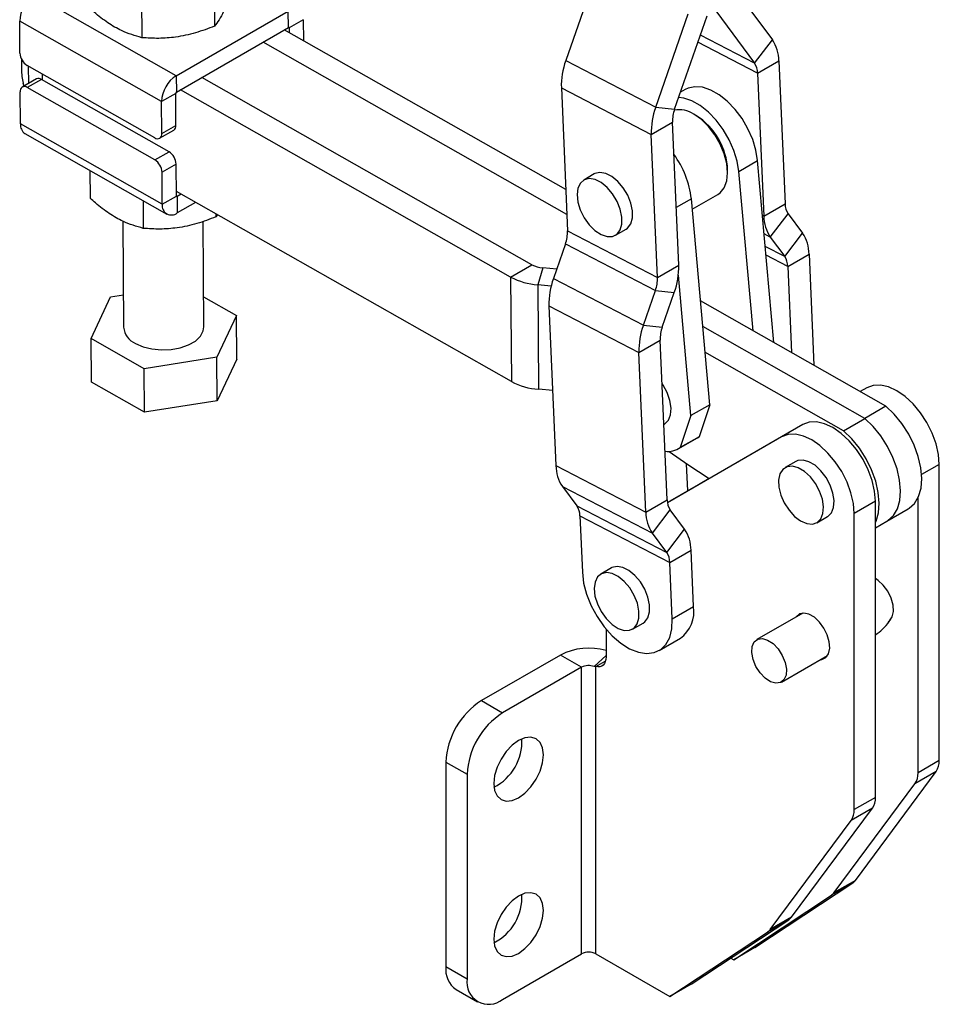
# Model space of a CAD drawing. Extents: x 37 to 375, y 36 to 279.
# Tile 11 of 16: x 283 to 375, y 76 to 174. Entities that reach past the tile are written whole.
import ezdxf

# ---------------------------------------------------------------- set-up
doc = ezdxf.new("R2010")
doc.units = 0
doc.layers.get('0').update_dxf_attribs({"linetype": 'CONTINUOUS'})

msp = doc.modelspace()

# ---------------------------------------------------------------- linework, layer by layer
at = {"color": 7, "linetype": 'CONTINUOUS'}
for p, q in [((341.057504, 179.100798), (337.828969, 169.795414)), ((302.772986, 177.140123), (302.801909, 173.235581)), ((354.577478, 177.0831), (358.435871, 171.868919)), ((298.984822, 168.297275), (284.843208, 176.320767)), ((295.523276, 175.992318), (295.5522, 172.087775)), ((298.984822, 168.297275), (310.157109, 174.746898)), ((310.169257, 173.106864), (310.157109, 174.746898)), ((311.654788, 173.882094), (310.240575, 173.065686)), ((311.654788, 173.882094), (311.670287, 171.789827)), ((346.797394, 165.150169), (350.025931, 174.455547)), ((348.688937, 164.9561), (351.917473, 174.261478)), ((352.794785, 174.76794), (356.653179, 169.553759)), ((297.512652, 165.718013), (283.371039, 173.741505)), ((283.39473, 170.543436), (283.371039, 173.741505)), ((298.996971, 166.65724), (310.169257, 173.106864)), ((337.827888, 156.948857), (309.762671, 172.872147)), ((310.240575, 173.065686), (310.244031, 172.599042)), ((337.93588, 154.459404), (307.641351, 171.647535)), ((356.653179, 169.553759), (358.435871, 171.868919)), ((283.541722, 169.967166), (283.549467, 168.921777)), ((296.835337, 162.101102), (284.107881, 169.322245)), ((337.828969, 169.795414), (346.797394, 165.150169)), ((356.963588, 168.554085), (359.084908, 169.778696)), ((359.084908, 169.778696), (359.703624, 155.515978)), ((285.044613, 167.970638), (283.6304, 167.15423)), ((298.984822, 168.297275), (298.996971, 166.65724)), ((334.4462, 149.438083), (301.524877, 168.11657)), ((301.55534, 168.099287), (301.555082, 168.13401)), ((356.963588, 168.554085), (357.582304, 154.291366)), ((283.815002, 167.260797), (283.729164, 167.539004)), ((285.5385, 167.924603), (284.124287, 167.108195)), ((296.851737, 159.887056), (284.124287, 167.108195)), ((298.26595, 160.703464), (285.5385, 167.924603)), ((337.388561, 167.076275), (346.356987, 162.431024)), ((337.388561, 167.076275), (338.007277, 152.81355)), ((283.446966, 163.491288), (283.42328, 166.689354)), ((298.926866, 166.53442), (297.512652, 165.718013)), ((298.950555, 163.336352), (298.926866, 166.53442)), ((332.324879, 148.213471), (299.403557, 166.891957)), ((349.747991, 166.923555), (349.277272, 166.651815)), ((297.536342, 162.519944), (297.512652, 165.718013)), ((346.797394, 165.150169), (348.688937, 164.9561)), ((350.820086, 164.327511), (350.607988, 164.44999)), ((297.588583, 155.467794), (283.446966, 163.491288)), ((297.536342, 162.519944), (298.950555, 163.336352)), ((346.356987, 162.431024), (348.478307, 163.655636)), ((349.097023, 149.392917), (348.478307, 163.655636)), ((283.895597, 162.522018), (298.037211, 154.498526)), ((297.329221, 162.055069), (298.743435, 162.871477)), ((346.975703, 148.168305), (346.356987, 162.431024)), ((296.851737, 159.887056), (298.26595, 160.703464)), ((298.979104, 159.482271), (297.564891, 158.665863)), ((299.002796, 156.284201), (298.979104, 159.482271)), ((355.091876, 158.738201), (356.965709, 159.819941)), ((358.580592, 141.673818), (356.965709, 159.819941)), ((290.365524, 158.851192), (290.386092, 156.074411)), ((297.588583, 155.467794), (297.564891, 158.665863)), ((340.67621, 158.494428), (339.61555, 157.882122)), ((353.975036, 158.617458), (353.975037, 158.862381)), ((356.505727, 142.85103), (355.091876, 158.738201)), ((297.588583, 155.467794), (299.002796, 156.284201)), ((332.402023, 137.799249), (298.99934, 156.750847)), ((299.480699, 156.47774), (299.074113, 156.243023)), ((299.074113, 156.243023), (299.086262, 154.602987)), ((350.446267, 154.969373), (352.988497, 156.436971)), ((295.672555, 155.840155), (295.693123, 153.063374)), ((300.919602, 155.661352), (299.086262, 154.602987)), ((352.182015, 135.465104), (350.354261, 156.003233)), ((357.582304, 154.291366), (359.703624, 155.515978)), ((302.940586, 154.514712), (302.942833, 154.211181)), ((303.096764, 154.426101), (302.942833, 154.211181)), ((358.231342, 152.201143), (360.014034, 154.516306)), ((360.014034, 154.516306), (361.44708, 152.579706)), ((293.661262, 153.770236), (293.739597, 143.195522)), ((301.739377, 143.254781), (301.661532, 153.763481)), ((338.007277, 152.81355), (346.975703, 148.168305)), ((342.790291, 152.38271), (343.850952, 152.995016)), ((359.664388, 150.264543), (361.44708, 152.579706)), ((337.796647, 151.513091), (336.597536, 148.056979)), ((337.796647, 151.513091), (346.765073, 146.867844)), ((358.231342, 152.201143), (359.664388, 150.264543)), ((359.974797, 149.264874), (362.096118, 150.489486)), ((362.096118, 150.489486), (362.5769, 139.406443)), ((332.324879, 148.213471), (334.4462, 149.438083)), ((346.975703, 148.168305), (349.097023, 149.392917)), ((335.530815, 149.123866), (335.036418, 147.427929)), ((336.923884, 148.997588), (335.530815, 149.123866)), ((350.308182, 134.383363), (349.059794, 148.411261)), ((359.974797, 149.264874), (360.347586, 140.671286)), ((332.324879, 148.213471), (332.402023, 137.799249)), ((335.036418, 147.427929), (335.113561, 137.013708)), ((336.374115, 147.306669), (335.036418, 147.427929)), ((336.597536, 148.056979), (345.565962, 143.411731)), ((292.432454, 146.236189), (293.715569, 146.439337)), ((345.565962, 143.411731), (346.765073, 146.867844)), ((346.765073, 146.867844), (348.656616, 146.673771)), ((347.457504, 143.217659), (348.656616, 146.673771)), ((290.489773, 142.077346), (292.432454, 146.236189)), ((301.717343, 146.229303), (304.989195, 144.372961)), ((369.761889, 135.329915), (351.259844, 145.827373)), ((336.157129, 145.337837), (345.125555, 140.692589)), ((336.157129, 145.337837), (336.848412, 129.402292)), ((304.989195, 144.372961), (303.046516, 140.214116)), ((305.02139, 140.026868), (304.989195, 144.372961)), ((345.565962, 143.411731), (347.457504, 143.217659)), ((367.640568, 134.105303), (351.487426, 143.270072)), ((295.796807, 139.066308), (290.489773, 142.077346)), ((290.521968, 137.731254), (290.489773, 142.077346)), ((345.125555, 140.692589), (347.246875, 141.917201)), ((347.938159, 125.981656), (347.246875, 141.917201)), ((345.816838, 124.757043), (345.125555, 140.692589)), ((365.519248, 132.880691), (351.715009, 140.712767)), ((303.046516, 140.214116), (295.796807, 139.066308)), ((303.078711, 135.868023), (303.046516, 140.214116)), ((305.02139, 140.026868), (303.078711, 135.868023)), ((295.829002, 134.720215), (295.796807, 139.066308)), ((295.829002, 134.720215), (290.521968, 137.731254)), ((336.523774, 136.885877), (335.113561, 137.013708)), ((367.839249, 137.158784), (367.19421, 136.786731)), ((303.078711, 135.868023), (295.829002, 134.720215)), ((352.182015, 135.465104), (350.308182, 134.383363)), ((352.182015, 135.465104), (351.123348, 132.278593)), ((369.761889, 135.329915), (367.640568, 134.105303)), ((350.308182, 134.383363), (349.249515, 131.196852)), ((365.519248, 132.880691), (367.640568, 134.105303)), ((347.611881, 133.503044), (347.677591, 133.540977)), ((361.475288, 133.484947), (347.967373, 125.693732)), ((361.475288, 133.484947), (359.353968, 132.260335)), ((359.353968, 132.260335), (347.967532, 125.692766)), ((349.089976, 131.094389), (350.963809, 132.17613)), ((351.123348, 132.278593), (349.249515, 131.196852)), ((350.963809, 132.17613), (351.123348, 132.278593)), ((360.765704, 129.813373), (359.705044, 129.201067)), ((336.848412, 129.402292), (345.816838, 124.757043)), ((350.004842, 126.871933), (349.887383, 129.579609)), ((375.080999, 99.979388), (375.080999, 129.512891)), ((352.144135, 128.104958), (348.21094, 125.836336)), ((352.143251, 128.105507), (350.332261, 127.060948)), ((337.497449, 127.31207), (346.465875, 122.666824)), ((337.497449, 127.31207), (338.930495, 125.375472)), ((350.332261, 127.060948), (348.21094, 125.836336)), ((345.816838, 124.757043), (347.938159, 125.981656)), ((348.21094, 125.836336), (348.21094, 125.834218)), ((368.717037, 125.839055), (366.595717, 124.614442)), ((368.717037, 96.305551), (368.717037, 125.839055)), ((372.959678, 98.754776), (372.959678, 126.179409)), ((338.930495, 125.375472), (347.898922, 120.730224)), ((346.465875, 122.666824), (348.248566, 124.981985)), ((349.681613, 123.045387), (348.248566, 124.981985)), ((369.861576, 123.855646), (371.982896, 125.080258)), ((339.240905, 124.375801), (348.20933, 119.730554)), ((339.240905, 124.375801), (339.484087, 118.769934)), ((362.879787, 123.701655), (363.940447, 124.313961)), ((366.595717, 95.080939), (366.595717, 124.614442)), ((368.717036, 123.194918), (369.861576, 123.855646)), ((347.898922, 120.730224), (349.681613, 123.045387)), ((347.898922, 120.730224), (346.465875, 122.666824)), ((348.20933, 119.730554), (350.33065, 120.955166)), ((350.573832, 115.3493), (350.33065, 120.955166)), ((342.380929, 119.197016), (341.320268, 118.584709)), ((348.452512, 114.124688), (348.20933, 119.730554)), ((348.452512, 114.124688), (350.573832, 115.3493)), ((361.481757, 114.691872), (356.885534, 112.038529)), ((341.846979, 113.102029), (341.846979, 110.322657)), ((344.495011, 113.085299), (345.555671, 113.697605)), ((347.143041, 110.947901), (349.264361, 112.172512)), ((337.288612, 110.504656), (329.410379, 105.956649)), ((339.409933, 109.280044), (337.288612, 110.504656)), ((341.846979, 110.450681), (340.65161, 109.35972)), ((359.335336, 107.794889), (363.931558, 110.448232)), ((339.409933, 109.280044), (331.531699, 104.732037)), ((339.409933, 80.701115), (339.409933, 109.280044)), ((340.824146, 109.343828), (340.65161, 109.35972)), ((340.824146, 109.343828), (341.761292, 109.884831)), ((340.824146, 80.701115), (340.824146, 109.343828)), ((329.410379, 105.956649), (331.531699, 104.732037)), ((325.874845, 99.832924), (327.996165, 98.608312)), ((325.874845, 99.832924), (325.874845, 79.419404)), ((375.080999, 99.979388), (372.959678, 98.754776)), ((327.996165, 98.608312), (327.996165, 78.194791)), ((366.711019, 88.023863), (374.778695, 98.893584)), ((374.778695, 98.893584), (372.657375, 97.668972)), ((364.589699, 86.799251), (372.657375, 97.668972)), ((368.717037, 96.305551), (366.595717, 95.080939)), ((360.347058, 84.350027), (368.414734, 95.219747)), ((368.414734, 95.219747), (366.293414, 93.995135)), ((358.225738, 83.125415), (366.293414, 93.995135)), ((356.696222, 81.335258), (366.442804, 87.767599)), ((366.442804, 87.767599), (364.321484, 86.542987)), ((366.711019, 88.023863), (364.589699, 86.799251)), ((354.574901, 80.110646), (364.321484, 86.542987)), ((350.332261, 77.661421), (360.078843, 84.093762)), ((360.078843, 84.093762), (357.957523, 82.86915)), ((360.347058, 84.350027), (358.225738, 83.125415)), ((348.21094, 76.436809), (357.957523, 82.86915)), ((331.531699, 76.153107), (339.409933, 80.701115)), ((340.824146, 80.701115), (348.21094, 76.436809)), ((356.696222, 81.335258), (354.574901, 80.110646)), ((354.291415, 80.274299), (354.574901, 80.110646)), ((325.874845, 79.419404), (327.996165, 78.194791)), ((350.332261, 77.661421), (348.21094, 76.436809)), ((326.910582, 77.130181), (329.031903, 75.905569))]:
    msp.add_line(p, q, dxfattribs=at)
at = {"color": 8, "linetype": 'CONTINUOUS'}
for p, q in [((310.240575, 173.065686), (310.16863, 173.106504)), ((356.653179, 169.553759), (351.254322, 172.350128)), ((356.963588, 168.554085), (351.007602, 171.639024)), ((284.22472, 169.255956), (284.23769, 167.504812)), ((285.607705, 168.471293), (285.612068, 167.882865)), ((299.074113, 156.243023), (299.002803, 156.283481)), ((350.354261, 156.003233), (348.847989, 155.133681)), ((357.582304, 154.291366), (357.451695, 154.359014)), ((358.231342, 152.201143), (357.615336, 152.520208)), ((359.664388, 150.264543), (357.726761, 151.268151)), ((359.974797, 149.264874), (357.805024, 150.38872)), ((367.839249, 137.158784), (367.194491, 136.786573)), ((375.080999, 129.512891), (373.321822, 128.49734))]:
    msp.add_line(p, q, dxfattribs=at)
at = {"color": 7, "linetype": 'CONTINUOUS', "flags": 128}
for points in [[(356.965709, 159.819941), (356.795518, 160.858287), (356.469773, 161.930024), (356.000993, 162.993972), (355.407192, 164.009246), (354.711191, 164.936817), (353.939735, 165.741053), (353.122472, 166.391035), (352.290808, 166.861793), (351.476704, 167.135237), (350.711446, 167.20085), (350.024442, 167.056121), (349.747991, 166.923555)], [(355.091876, 158.738201), (354.921685, 159.776547), (354.59594, 160.848283), (354.12716, 161.912231), (353.533359, 162.927506), (352.837358, 163.855077), (352.065902, 164.659312), (351.248639, 165.309294), (350.416975, 165.780052), (349.602871, 166.053497), (349.092875, 166.120338)], [(352.988497, 156.436971), (353.24192, 156.618366), (353.642644, 157.124718), (353.89117, 157.803405), (353.975036, 158.620397), (353.890037, 159.534727), (353.640434, 160.500545), (353.238745, 161.469421), (352.705111, 162.392769), (352.066291, 163.224296), (351.354318, 163.922296), (350.604894, 164.451776)], [(343.850952, 152.995016), (344.001843, 153.100522), (344.320719, 153.518838), (344.487026, 154.102241), (344.488431, 154.807456), (344.324828, 155.582187), (344.008352, 156.368972), (343.562475, 157.109454), (343.020264, 157.748722), (342.421934, 158.239368), (341.811859, 158.544991), (341.235287, 158.642936), (340.734978, 158.525932), (340.67621, 158.494428)], [(338.957862, 156.434417), (339.039724, 155.687484), (339.28202, 154.899388), (339.66678, 154.128576), (340.165469, 153.432211), (340.741101, 152.861944), (341.350984, 152.460068), (341.949885, 152.256387), (342.493388, 152.266006), (342.941183, 152.488215), (343.260059, 152.906532), (343.426366, 153.489934), (343.42777, 154.195149), (343.264168, 154.969881), (342.947692, 155.756666), (342.501815, 156.497148), (341.959604, 157.136416), (341.361273, 157.627061), (340.751199, 157.932685), (340.174627, 158.030629), (339.674318, 157.913626), (339.287379, 157.59035), (339.042507, 157.084783), (338.957862, 156.434417)], [(294.911058, 141.592336), (295.67011, 141.255753), (296.549424, 141.033626), (297.497901, 140.938861), (298.460421, 140.976966), (299.381039, 141.145729), (300.206258, 141.43534), (300.888116, 141.828968), (301.386987, 142.303738), (301.67388, 142.832057), (301.739377, 143.254781)], [(347.677591, 133.540977), (347.705209, 133.557487), (348.066076, 133.919097), (348.280403, 134.456597), (348.332294, 135.130121), (348.217901, 135.889719), (347.945706, 136.679057), (347.5359, 137.439589), (347.434546, 137.590979)], [(375.080999, 129.512891), (374.999497, 130.515618), (374.758127, 131.573916), (374.366159, 132.647131), (373.838654, 133.694029), (373.195878, 134.674385), (372.462528, 135.550537), (371.666777, 136.288821), (370.839197, 136.860876), (370.011586, 137.244723), (369.21574, 137.42561), (368.482234, 137.396594), (367.839249, 137.158784)], [(371.982896, 125.080258), (372.085007, 125.143009), (372.622798, 125.635342), (373.019166, 126.312418), (373.259758, 127.149721), (373.335865, 128.11693), (373.244728, 129.179033), (372.989647, 130.297563), (372.579859, 131.432026), (372.030203, 132.541339), (371.360582, 133.585335), (370.59524, 134.526219), (369.761889, 135.329915)], [(368.717037, 125.839055), (368.635536, 126.841781), (368.394166, 127.90008), (368.002198, 128.973295), (367.474693, 130.020193), (366.831917, 131.000549), (366.098567, 131.8767), (365.302816, 132.614985), (364.475236, 133.18704), (363.647625, 133.570887), (362.851779, 133.751773), (362.118273, 133.722757), (361.475288, 133.484947)], [(369.861576, 123.855646), (369.963687, 123.918397), (370.501478, 124.41073), (370.897845, 125.087806), (371.138438, 125.925109), (371.214545, 126.892318), (371.123407, 127.954421), (370.868327, 129.072951), (370.458538, 130.207414), (369.908883, 131.316727), (369.239262, 132.360723), (368.47392, 133.301607), (367.640568, 134.105303)], [(369.861576, 123.855646), (369.963687, 123.918397), (370.501478, 124.41073), (370.897845, 125.087806), (371.138438, 125.925109), (371.214545, 126.892318), (371.123407, 127.954421), (370.868327, 129.072951), (370.458538, 130.207414), (369.908883, 131.316727), (369.239262, 132.360723), (368.47392, 133.301607), (367.640568, 134.105303)], [(368.717037, 123.730185), (368.776525, 123.863194), (369.017118, 124.700496), (369.093224, 125.667706), (369.002087, 126.729809), (368.747006, 127.848339), (368.337218, 128.982801), (367.787562, 130.092115), (367.117941, 131.136111), (366.352599, 132.076995), (365.519248, 132.880691)], [(366.595717, 124.614442), (366.514216, 125.617169), (366.272846, 126.675467), (365.880878, 127.748682), (365.353373, 128.795581), (364.710597, 129.775936), (363.977247, 130.652088), (363.181496, 131.390373), (362.353916, 131.962428), (361.526305, 132.346274), (360.730459, 132.527161), (359.996952, 132.498145), (359.353968, 132.260335)], [(348.149312, 130.81844), (350.001466, 129.501449), (352.145903, 128.103862)], [(361.493106, 129.9549), (360.965483, 129.90276), (360.765704, 129.813373)], [(363.940447, 124.313961), (363.968067, 124.33047), (364.328933, 124.69208), (364.543258, 125.229581), (364.595151, 125.903104), (364.480757, 126.662703), (364.208562, 127.452041), (363.798755, 128.212573), (363.281729, 128.887898), (362.69583, 129.427927), (362.084508, 129.79261), (361.493106, 129.9549)], [(360.432446, 129.342594), (359.904823, 129.290454), (359.480114, 129.02775), (359.189812, 128.57397), (359.055453, 127.962764), (359.086998, 127.239465), (359.282108, 126.457717), (359.626314, 125.675496), (360.094089, 124.950817), (360.650735, 124.33743), (361.254973, 123.88082), (361.861988, 123.614858), (362.426761, 123.559263), (362.907407, 123.718164), (363.268273, 124.079774), (363.482598, 124.617275), (363.534491, 125.290798), (363.420097, 126.050397), (363.147902, 126.839735), (362.738095, 127.600267), (362.221069, 128.275592), (361.63517, 128.815621), (361.023848, 129.180304), (360.432446, 129.342594)], [(345.555671, 113.697605), (345.705603, 113.80231), (346.02483, 114.220176), (346.191535, 114.803217), (346.193352, 115.508194), (346.030148, 116.28282), (345.714025, 117.069646), (345.26843, 117.810316), (344.726411, 118.449899), (344.128165, 118.940959), (343.518064, 119.247076), (342.941354, 119.345546), (342.440808, 119.229069), (342.380929, 119.197016)], [(339.484087, 118.769934), (339.615199, 117.68914), (339.913598, 116.560622), (340.367817, 115.427751), (340.9604, 114.33406), (341.668575, 113.321581), (342.465128, 112.429221), (343.319446, 111.691274), (344.1987, 111.136099), (345.0691, 110.785032), (345.897196, 110.651562), (346.651166, 110.740819), (347.302035, 111.049374), (347.82479, 111.565369), (348.199343, 112.268974), (348.411299, 113.133149), (348.452512, 114.124688)], [(340.662585, 117.138752), (340.744038, 116.391995), (340.985954, 115.603929), (341.370394, 114.833), (341.868844, 114.136386), (342.444336, 113.56575), (343.05419, 113.163415), (343.653175, 112.959219), (344.196867, 112.968306), (344.644942, 113.190004), (344.96417, 113.60787), (345.130874, 114.190911), (345.132692, 114.895887), (344.969487, 115.670514), (344.653365, 116.45734), (344.20777, 117.19801), (343.66575, 117.837593), (343.067505, 118.328652), (342.457404, 118.634769), (341.880694, 118.73324), (341.380148, 118.616763), (340.992889, 118.293974), (340.747638, 117.788816), (340.662585, 117.138752)], [(369.991934, 113.831344), (370.126775, 113.927729), (370.395517, 114.310099), (370.515116, 114.846159), (370.47495, 115.488277), (370.278585, 116.179396), (369.943471, 116.858109), (369.499382, 117.46411), (368.985778, 117.943551), (368.717037, 118.121949)], [(363.224393, 110.039995), (363.368812, 110.059184), (363.762814, 110.253892), (364.031555, 110.636263), (364.151155, 111.172323), (364.110989, 111.81444), (363.914624, 112.505559), (363.579509, 113.184273), (363.135421, 113.790273), (362.621817, 114.269715), (362.084334, 114.579997), (361.57073, 114.69355), (361.126642, 114.600283), (360.791527, 114.308485), (360.774595, 114.283633)], [(357.9625, 111.995327), (358.503128, 111.638464), (359.005318, 111.113063), (359.419911, 110.470554), (359.706323, 109.773831), (359.83652, 109.091093), (359.797752, 108.489173), (359.593822, 108.02699), (359.244686, 107.749785), (358.784521, 107.684695), (358.25837, 107.83809), (357.717742, 108.194954), (357.215552, 108.720354), (356.800959, 109.362864), (356.514547, 110.059587), (356.38435, 110.742324), (356.423117, 111.344245), (356.62705, 111.806428), (356.976187, 112.083631), (357.436351, 112.148721), (357.9625, 111.995327)], [(341.846979, 110.322657), (341.828622, 110.070981), (341.774027, 109.847034), (341.684613, 109.656629), (341.562698, 109.504709), (341.41145, 109.395219), (341.234795, 109.331), (341.037318, 109.31372), (340.824146, 109.343828)], [(333.122689, 96.260276), (333.763233, 96.727436), (334.360126, 97.357519), (334.872689, 98.107588), (335.265993, 98.926525), (335.513234, 99.758524), (335.597563, 100.546884), (335.513234, 101.237879), (335.265993, 101.784418), (334.872689, 102.149258), (334.360126, 102.307534), (333.763233, 102.24846), (333.122689, 101.976062), (332.482145, 101.508904), (331.885252, 100.87882), (331.37269, 100.128752), (330.979386, 99.309813), (330.732145, 98.477815), (330.647816, 97.689455), (330.732145, 96.99846), (330.979386, 96.45192), (331.37269, 96.087081), (331.885252, 95.928804), (332.482145, 95.987879), (333.122689, 96.260276)], [(333.122689, 80.746001), (333.763233, 81.21316), (334.360126, 81.843244), (334.872689, 82.593312), (335.265993, 83.41225), (335.513234, 84.244249), (335.597563, 85.032608), (335.513234, 85.723604), (335.265993, 86.270143), (334.872689, 86.634983), (334.360126, 86.79326), (333.763233, 86.734184), (333.122689, 86.461786), (332.482145, 85.994628), (331.885252, 85.364545), (331.37269, 84.614477), (330.979386, 83.795537), (330.732145, 82.96354), (330.647816, 82.17518), (330.732145, 81.484185), (330.979386, 80.937645), (331.37269, 80.572805), (331.885252, 80.41453), (332.482145, 80.473603), (333.122689, 80.746001)]]:
    msp.add_lwpolyline(points, dxfattribs=at)
at = {"color": 7, "linetype": 'CONTINUOUS'}
for centre, radius, start, end in [((286.572346, 173.624058), 3.203461, 122.66809587, 177.89890692), ((310.196928, 173.07244), 0.044166, 351.20351139, 128.79228837), ((355.308587, 169.751985), 3.776415, 0.40526607, 34.09502006), ((284.929469, 170.620864), 1.536691, 182.88815237, 237.67999402), ((344.819639, 167.26793), 7.433549, 160.12248971, 181.47739217), ((355.15749, 168.541303), 1.806143, 0.4054604, 34.09470826), ((289.264598, 168.961422), 5.715269, 180.39744732, 194.41126328), ((285.251409, 167.516898), 0.498643, 54.848225, 114.50159932), ((300.713949, 165.600571), 3.20345, 122.66799841, 177.89900437), ((283.853321, 166.765654), 0.436757, 51.65426124, 190.06099615), ((299.079303, 166.528827), 0.15254, 122.66597936, 177.89872355), ((353.788105, 162.622678), 7.433589, 160.12254217, 181.47737279), ((352.032365, 163.747291), 3.55524, 160.12265421, 181.47726563), ((349.126856, 162.234909), 2.664413, 56.30768046, 100.17817577), ((347.171688, 158.577935), 6.809292, 2.3941246, 57.63091419), ((284.490313, 163.385746), 1.048671, 174.2237578, 235.45079706), ((298.47154, 163.271195), 0.483426, 304.22421885, 7.74608268), ((297.1063, 162.443646), 0.436758, 231.6548817, 10.06074848), ((297.444361, 159.40484), 1.536695, 2.88823822, 57.68003035), ((340.913701, 154.881442), 9.506976, 6.7765006, 35.87422356), ((296.030148, 158.588432), 1.536695, 2.88823822, 57.68003035), ((299.046443, 156.277447), 0.044166, 171.20351139, 308.79228837), ((298.505203, 155.325954), 0.92753, 171.20373145, 308.78931947), ((361.509719, 155.528762), 1.806141, 180.40555377, 214.09477014), ((361.358641, 154.318083), 3.776432, 180.40535987, 214.09498031), ((334.453252, 152.721893), 3.555207, 340.12258081, 1.47730079), ((358.319778, 150.462766), 3.776434, 0.40539792, 34.09493543), ((335.729779, 151.839695), 2.723108, 241.87703308, 265.80995957), ((341.665884, 149.201262), 7.43361, 340.12259903, 1.47737508), ((358.168757, 149.252105), 1.806085, 0.40506846, 34.095273), ((335.533873, 154.217674), 6.807943, 241.87737059, 265.80966835), ((343.588249, 145.529488), 7.433592, 160.12255033, 181.47735179), ((343.421731, 148.076637), 3.555153, 340.12242233, 1.47751703), ((352.55667, 140.88424), 7.433586, 160.12253905, 181.47735567), ((295.646611, 143.359402), 1.914042, 184.91164333, 247.40016596), ((350.80089, 142.008861), 3.555196, 160.12258609, 181.47736223), ((335.611045, 143.803548), 6.808041, 241.87754696, 265.80949383), ((347.97967, 133.098406), 2.286572, 263.68153553, 303.73474022), ((340.624756, 129.429012), 3.776439, 180.40539948, 214.09491026), ((349.74423, 125.994432), 1.806117, 180.40529128, 214.0948878), ((337.434822, 124.363019), 1.806128, 0.40548207, 34.09489122), ((349.593169, 124.783761), 3.776425, 180.40535767, 214.09497568), ((346.55432, 120.92845), 3.776425, 0.40533252, 34.09497723), ((346.40326, 119.717777), 1.806116, 0.40532585, 34.09493442), ((347.323131, 114.830963), 3.291767, 306.13734261, 9.05976364), ((340.141496, 104.90762), 6.282178, 74.247665, 117.0085407), ((340.12286, 107.884762), 1.566869, 70.27799964, 117.06500708), ((333.55093, 99.483618), 7.684029, 122.60549204, 177.39450319), ((335.67225, 98.259005), 7.684029, 122.60549204, 177.39450319), ((328.347315, 101.874935), 5.113564, 297.01648461, 2.98888729), ((373.266875, 99.899481), 1.815882, 326.361977, 2.52208397), ((371.145555, 98.674869), 1.815882, 326.361977, 2.52208397), ((366.902914, 96.225645), 1.815882, 326.361977, 2.52208397), ((364.781594, 95.001032), 1.815882, 326.361977, 2.52208397), ((365.852573, 88.653846), 1.064804, 303.66317367, 323.72637028), ((328.347312, 86.36066), 5.113567, 297.01650468, 2.98887896), ((363.731253, 87.429234), 1.064804, 303.66317367, 323.72637028), ((359.488612, 84.98001), 1.064804, 303.66317367, 323.72637028), ((357.367292, 83.755398), 1.064804, 303.66317367, 323.72637028), ((340.117039, 79.336404), 1.537021, 62.60965205, 117.39034795), ((328.253351, 79.116621), 2.397701, 172.74529093, 235.94257885), ((330.151539, 77.845158), 2.183548, 170.78604507, 309.20320317)]:
    msp.add_arc(centre, radius, start, end, dxfattribs=at)
for points, knots in [([(304.744588, 177.394428), (304.576997, 176.895972), (304.238181, 175.888251), (303.733881, 174.70534), (303.249974, 173.821038), (302.952174, 173.431922), (302.801909, 173.235581)], [0, 0, 0, 0, 0.264602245, 0.534942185, 0.765340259, 1, 1, 1, 1]), ([(295.5522, 172.087775), (294.878218, 172.280464), (293.763637, 172.599117), (292.143495, 173.547571), (291.052366, 174.38454), (290.424321, 174.940283), (290.245169, 175.098811)], [0, 0, 0, 0, 0.385643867, 0.637749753, 0.896666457, 1, 1, 1, 1]), ([(302.801909, 173.235581), (302.17371, 172.99846), (300.90369, 172.519076), (299.01968, 172.118968), (297.21685, 171.982977), (296.110463, 172.05263), (295.5522, 172.087775)], [0, 0, 0, 0, 0.264602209, 0.534942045, 0.765340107, 1, 1, 1, 1]), ([(295.693123, 153.063374), (295.019142, 153.256062), (293.904562, 153.574715), (292.28442, 154.523168), (291.193291, 155.360138), (290.565244, 155.915883), (290.386092, 156.074411)], [0, 0, 0, 0, 0.3856438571, 0.6377487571, 0.8966664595, 1, 1, 1, 1]), ([(302.942833, 154.211181), (302.314634, 153.974058), (301.044614, 153.494672), (299.160604, 153.094567), (297.357774, 152.958575), (296.251386, 153.028228), (295.693123, 153.063374)], [0, 0, 0, 0, 0.2646022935, 0.5349420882, 0.7653401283, 1, 1, 1, 1]), ([(368.717038, 112.511319), (368.954472, 112.690729), (369.466968, 113.077981), (370.028649, 113.714794), (370.295556, 114.175118), (370.394084, 114.345047)], [0, 0, 0, 0, 0.3525635, 0.760999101, 1, 1, 1, 1])]:
    msp.add_open_spline(points, degree=3, knots=knots, dxfattribs=at)

doc.saveas('drawing.dxf')
